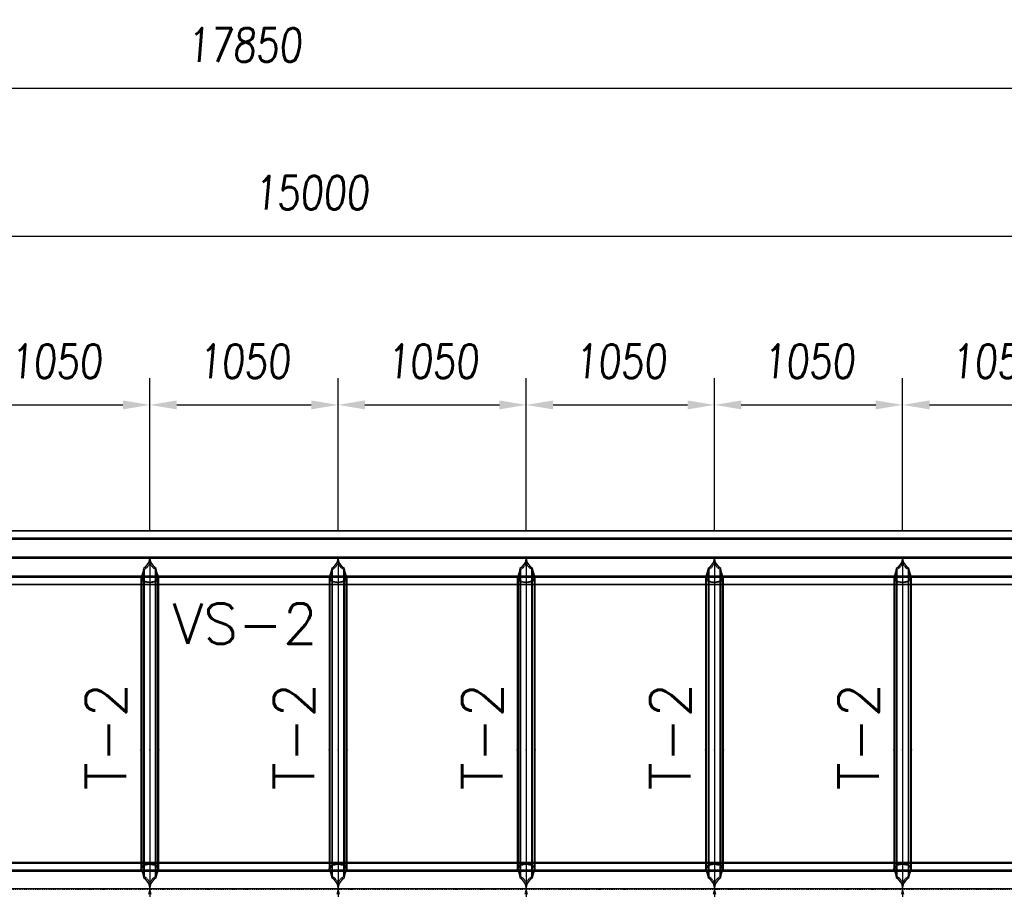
# Model space of a CAD drawing. Extents: x 463450 to 504470, y 98709 to 135344.
# Tile 18 of 20: x 474442 to 479936, y 129712 to 134562. Entities that reach past the tile are written whole.
import ezdxf
from ezdxf.enums import TextEntityAlignment as Align

# ---------------------------------------------------------------- set-up
doc = ezdxf.new("R2010")
doc.units = 0
doc.header["$LTSCALE"] = 10
doc.header["$MEASUREMENT"] = 0
doc.linetypes.add('DASHDOT', pattern=[1, 0.5, -0.25, 0, -0.25])
doc.linetypes.add('HIDDEN', pattern=[0.375, 0.25, -0.125])
doc.layers.get('0').update_dxf_attribs({"linetype": 'CONTINUOUS'})
doc.layers.get('Defpoints').update_dxf_attribs({"linetype": 'CONTINUOUS'})
for name, color, linetype in [('A', 2, 'DASHDOT'), ('COTAS', 7, 'CONTINUOUS'), ('FORIR', 4, 'CONTINUOUS'), ('G', 3, 'CONTINUOUS'), ('mark3d', 2, 'CONTINUOUS'), ('TR', 6, 'HIDDEN'), ('TXT1', 7, 'CONTINUOUS')]:
    doc.layers.add(name, color=color, linetype=linetype)
doc.styles.add('PADRAO MTL', font='txt.shx', dxfattribs={"width": 0.8, "oblique": 5})
doc.styles.add('POS', font='ROMANS', dxfattribs={"width": 0.7})
doc.styles.get("Standard").update_dxf_attribs({"font": 'txt.shx', "width": 0.7, "oblique": 5})
doc.dimstyles.new('1-75', dxfattribs={"dimscale": 75, "dimtxt": 2.5, "dimasz": 2, "dimexe": 2, "dimexo": 2, "dimgap": 2, "dimtad": 1, "dimdec": 0, "dimdsep": 46, "dimtxsty": 'PADRAO MTL', "dimcen": 3, "dimclrd": 1, "dimclre": 1, "dimclrt": 7, "dimadec": 0, "dimazin": 0, "dimtfac": 1, "dimtdec": 0, "dimtmove": 0, "dimatfit": 3, "dimfxl": 1, "dimtfill": 1, "dimtolj": 1, "dimarcsym": 0})

# ---------------------------------------------------------------- blocks, each defined once
blk = doc.blocks.new('3D_INFOM')
blk.add_point((0, 0))
at = {"layer": 'FORIR', "flags": 1}
blk.add_attdef('MARK', (7.6, -4.3), '', height=5.26, dxfattribs=at)
blk = doc.blocks.new('3D_INFOTEXT')
blk.add_point((0, 0))
at = {"flags": 1}
for tag, p in [('MAR_PEZ', (7.2, 4.1)), ('POS_PEZ', (7.6, -4.3)), ('HANDLE', (7, -38.5)), ('LUN_PRO', (7.2, -21.9)), ('NOM_PRO', (7.6, -13.2)), ('MAT_PRO', (7.6, -30.1))]:
    blk.add_attdef(tag, p, '', height=5.26, dxfattribs=at)
blk = doc.blocks.new('*D7')
at = {"layer": 'COTAS', "color": 1, "lineweight": -2, "transparency": 16777216}
blk.add_line((483418.7, 133353.7), (468718.7, 133353.7), dxfattribs=at)
at = {"layer": 'COTAS', "color": 1, "transparency": 16777216}
for points in [[(468718.7, 133378.7), (468718.7, 133328.7), (468568.7, 133353.7)], [(483418.7, 133378.7), (483418.7, 133328.7), (483568.7, 133353.7)]]:
    blk.add_solid(points, dxfattribs=at)
at = {"layer": 'Defpoints', "color": 0, "transparency": 16777216}
for p in [(468568.7, 133353.7), (468568.7, 133353.7), (483568.7, 133353.7)]:
    blk.add_point(p, dxfattribs=at)
at = {"layer": 'COTAS', "color": 7, "transparency": 16777216, "insert": (476068.7, 133597.4), "char_height": 187.5, "attachment_point": 5, "style": 'PADRAO MTL', "bg_fill": 3, "box_fill_scale": 1.25, "bg_fill_color": 256, "bg_fill_true_color": 13158600, "bg_fill_transparency": 0}
blk.add_mtext('\\A1;15000', dxfattribs=at)
blk = doc.blocks.new('*D14')
at = {"layer": 'COTAS', "color": 1, "lineweight": -2, "transparency": 16777216}
for p, q in [((466768.7, 133653.7), (466768.7, 134327.7)), ((484618.7, 133653.7), (484618.7, 134327.7)), ((484468.7, 134177.7), (466918.7, 134177.7))]:
    blk.add_line(p, q, dxfattribs=at)
at = {"layer": 'COTAS', "color": 1, "transparency": 16777216}
for points in [[(466918.7, 134202.7), (466918.7, 134152.7), (466768.7, 134177.7)], [(484468.7, 134202.7), (484468.7, 134152.7), (484618.7, 134177.7)]]:
    blk.add_solid(points, dxfattribs=at)
at = {"layer": 'Defpoints', "color": 0, "transparency": 16777216}
for p in [(466768.7, 134177.7), (466768.7, 133503.7), (484618.7, 133503.7)]:
    blk.add_point(p, dxfattribs=at)
at = {"layer": 'COTAS', "color": 7, "transparency": 16777216, "insert": (475693.7, 134421.4), "char_height": 187.5, "attachment_point": 5, "style": 'PADRAO MTL', "bg_fill": 3, "box_fill_scale": 1.25, "bg_fill_color": 256, "bg_fill_true_color": 13158600, "bg_fill_transparency": 0}
blk.add_mtext('\\A1;17850', dxfattribs=at)
blk = doc.blocks.new('mark3d1')
at = {"layer": 'mark3d', "color": 4, "style": 'POS'}
blk.add_attdef('MARK', text='', height=3, dxfattribs=at).set_placement((7.179, -1.226), align=Align.CENTER)
blk = doc.blocks.new('*D23')
at = {"layer": 'COTAS', "color": 1, "lineweight": -2, "transparency": 16777216}
for p, q in [((474118.7, 131713.9), (474118.7, 132563.5)), ((475168.7, 131713.9), (475168.7, 132563.5)), ((474268.7, 132413.5), (475018.7, 132413.5))]:
    blk.add_line(p, q, dxfattribs=at)
at = {"layer": 'COTAS', "color": 1, "transparency": 16777216}
for points in [[(474268.7, 132438.5), (474268.7, 132388.5), (474118.7, 132413.5)], [(475018.7, 132438.5), (475018.7, 132388.5), (475168.7, 132413.5)]]:
    blk.add_solid(points, dxfattribs=at)
at = {"layer": 'Defpoints', "color": 0, "transparency": 16777216}
for p in [(475168.7, 132413.5), (474118.7, 131563.9), (475168.7, 131563.9)]:
    blk.add_point(p, dxfattribs=at)
at = {"layer": 'COTAS', "color": 7, "transparency": 16777216, "insert": (474643.7, 132657.3), "char_height": 187.5, "attachment_point": 5, "style": 'PADRAO MTL', "bg_fill": 3, "box_fill_scale": 1.25, "bg_fill_color": 256, "bg_fill_true_color": 13158600, "bg_fill_transparency": 0}
blk.add_mtext('\\A1;1050', dxfattribs=at)
blk = doc.blocks.new('*D24')
at = {"layer": 'COTAS', "color": 1, "lineweight": -2, "transparency": 16777216}
for p, q in [((475168.7, 131713.9), (475168.7, 132563.5)), ((476218.7, 131713.9), (476218.7, 132563.5)), ((475318.7, 132413.5), (476068.7, 132413.5))]:
    blk.add_line(p, q, dxfattribs=at)
at = {"layer": 'COTAS', "color": 1, "transparency": 16777216}
for points in [[(475318.7, 132438.5), (475318.7, 132388.5), (475168.7, 132413.5)], [(476068.7, 132438.5), (476068.7, 132388.5), (476218.7, 132413.5)]]:
    blk.add_solid(points, dxfattribs=at)
at = {"layer": 'Defpoints', "color": 0, "transparency": 16777216}
for p in [(476218.7, 132413.5), (475168.7, 131563.9), (476218.7, 131563.9)]:
    blk.add_point(p, dxfattribs=at)
at = {"layer": 'COTAS', "color": 7, "transparency": 16777216, "insert": (475693.7, 132657.3), "char_height": 187.5, "attachment_point": 5, "style": 'PADRAO MTL', "bg_fill": 3, "box_fill_scale": 1.25, "bg_fill_color": 256, "bg_fill_true_color": 13158600, "bg_fill_transparency": 0}
blk.add_mtext('\\A1;1050', dxfattribs=at)
blk = doc.blocks.new('*D25')
at = {"layer": 'COTAS', "color": 1, "lineweight": -2, "transparency": 16777216}
for p, q in [((476218.7, 131713.9), (476218.7, 132563.5)), ((477268.7, 131713.9), (477268.7, 132563.5)), ((476368.7, 132413.5), (477118.7, 132413.5))]:
    blk.add_line(p, q, dxfattribs=at)
at = {"layer": 'COTAS', "color": 1, "transparency": 16777216}
for points in [[(476368.7, 132438.5), (476368.7, 132388.5), (476218.7, 132413.5)], [(477118.7, 132438.5), (477118.7, 132388.5), (477268.7, 132413.5)]]:
    blk.add_solid(points, dxfattribs=at)
at = {"layer": 'Defpoints', "color": 0, "transparency": 16777216}
for p in [(477268.7, 132413.5), (476218.7, 131563.9), (477268.7, 131563.9)]:
    blk.add_point(p, dxfattribs=at)
at = {"layer": 'COTAS', "color": 7, "transparency": 16777216, "insert": (476743.7, 132657.3), "char_height": 187.5, "attachment_point": 5, "style": 'PADRAO MTL', "bg_fill": 3, "box_fill_scale": 1.25, "bg_fill_color": 256, "bg_fill_true_color": 13158600, "bg_fill_transparency": 0}
blk.add_mtext('\\A1;1050', dxfattribs=at)
blk = doc.blocks.new('*D26')
at = {"layer": 'COTAS', "color": 1, "lineweight": -2, "transparency": 16777216}
for p, q in [((477268.7, 131713.9), (477268.7, 132563.5)), ((478318.7, 131713.9), (478318.7, 132563.5)), ((477418.7, 132413.5), (478168.7, 132413.5))]:
    blk.add_line(p, q, dxfattribs=at)
at = {"layer": 'COTAS', "color": 1, "transparency": 16777216}
for points in [[(477418.7, 132438.5), (477418.7, 132388.5), (477268.7, 132413.5)], [(478168.7, 132438.5), (478168.7, 132388.5), (478318.7, 132413.5)]]:
    blk.add_solid(points, dxfattribs=at)
at = {"layer": 'Defpoints', "color": 0, "transparency": 16777216}
for p in [(478318.7, 132413.5), (477268.7, 131563.9), (478318.7, 131563.9)]:
    blk.add_point(p, dxfattribs=at)
at = {"layer": 'COTAS', "color": 7, "transparency": 16777216, "insert": (477793.7, 132657.3), "char_height": 187.5, "attachment_point": 5, "style": 'PADRAO MTL', "bg_fill": 3, "box_fill_scale": 1.25, "bg_fill_color": 256, "bg_fill_true_color": 13158600, "bg_fill_transparency": 0}
blk.add_mtext('\\A1;1050', dxfattribs=at)
blk = doc.blocks.new('*D27')
at = {"layer": 'COTAS', "color": 1, "lineweight": -2, "transparency": 16777216}
for p, q in [((478318.7, 131713.9), (478318.7, 132563.5)), ((479368.7, 131713.9), (479368.7, 132563.5)), ((478468.7, 132413.5), (479218.7, 132413.5))]:
    blk.add_line(p, q, dxfattribs=at)
at = {"layer": 'COTAS', "color": 1, "transparency": 16777216}
for points in [[(478468.7, 132438.5), (478468.7, 132388.5), (478318.7, 132413.5)], [(479218.7, 132438.5), (479218.7, 132388.5), (479368.7, 132413.5)]]:
    blk.add_solid(points, dxfattribs=at)
at = {"layer": 'Defpoints', "color": 0, "transparency": 16777216}
for p in [(479368.7, 132413.5), (478318.7, 131563.9), (479368.7, 131563.9)]:
    blk.add_point(p, dxfattribs=at)
at = {"layer": 'COTAS', "color": 7, "transparency": 16777216, "insert": (478843.7, 132657.3), "char_height": 187.5, "attachment_point": 5, "style": 'PADRAO MTL', "bg_fill": 3, "box_fill_scale": 1.25, "bg_fill_color": 256, "bg_fill_true_color": 13158600, "bg_fill_transparency": 0}
blk.add_mtext('\\A1;1050', dxfattribs=at)
blk = doc.blocks.new('*D28')
at = {"layer": 'COTAS', "color": 1, "lineweight": -2, "transparency": 16777216}
for p, q in [((479368.7, 131713.9), (479368.7, 132563.5)), ((480418.7, 131713.9), (480418.7, 132563.5)), ((479518.7, 132413.5), (480268.7, 132413.5))]:
    blk.add_line(p, q, dxfattribs=at)
at = {"layer": 'COTAS', "color": 1, "transparency": 16777216}
for points in [[(479518.7, 132438.5), (479518.7, 132388.5), (479368.7, 132413.5)], [(480268.7, 132438.5), (480268.7, 132388.5), (480418.7, 132413.5)]]:
    blk.add_solid(points, dxfattribs=at)
at = {"layer": 'Defpoints', "color": 0, "transparency": 16777216}
for p in [(480418.7, 132413.5), (479368.7, 131563.9), (480418.7, 131563.9)]:
    blk.add_point(p, dxfattribs=at)
at = {"layer": 'COTAS', "color": 7, "transparency": 16777216, "insert": (479893.7, 132657.3), "char_height": 187.5, "attachment_point": 5, "style": 'PADRAO MTL', "bg_fill": 3, "box_fill_scale": 1.25, "bg_fill_color": 256, "bg_fill_true_color": 13158600, "bg_fill_transparency": 0}
blk.add_mtext('\\A1;1050', dxfattribs=at)

msp = doc.modelspace()

# ---------------------------------------------------------------- linework, layer by layer
at = {"layer": 'A'}
msp.add_line((464054.1, 129712.4), (485383.1, 129712.4), dxfattribs=at)
at = {"layer": 'G'}
for p, q in [((484618.7, 131711.4), (466768.7, 131711.4)), ((484574.8, 131669.6), (466812.6, 131669.6)), ((484468.7, 131564.4), (466918.7, 131564.4)), ((475161.9, 131535.1), (475141.2, 131506.8)), ((475168.7, 131563.9), (475161.9, 131535.1)), ((475175.5, 131535.1), (475168.7, 131563.9)), ((475168.7, 131563.9), (475168.7, 129714.7)), ((475196.1, 131506.8), (475175.5, 131535.1)), ((476211.9, 131535.1), (476191.2, 131506.8)), ((476218.7, 131563.9), (476211.9, 131535.1)), ((476225.5, 131535.1), (476218.7, 131563.9)), ((476218.7, 131563.9), (476218.7, 129714.7)), ((476246.1, 131506.8), (476225.5, 131535.1)), ((477261.9, 131535.1), (477241.2, 131506.8)), ((477268.7, 131563.9), (477261.9, 131535.1)), ((477275.5, 131535.1), (477268.7, 131563.9)), ((477268.7, 131563.9), (477268.7, 129714.7)), ((477296.1, 131506.8), (477275.5, 131535.1)), ((478311.9, 131535.1), (478291.2, 131506.8)), ((478318.7, 131563.9), (478311.9, 131535.1)), ((478325.5, 131535.1), (478318.7, 131563.9)), ((478318.7, 131563.9), (478318.7, 122566.2)), ((478346.1, 131506.8), (478325.5, 131535.1)), ((479361.9, 131535.1), (479341.2, 131506.8)), ((479368.7, 131563.9), (479361.9, 131535.1)), ((479375.5, 131535.1), (479368.7, 131563.9)), ((479368.7, 131563.9), (479368.7, 122566.2)), ((479396.1, 131506.8), (479375.5, 131535.1)), ((475129, 131480.6), (475121.2, 131457.5)), ((475133.3, 131500.6), (475129, 131480.6)), ((475141.2, 131506.8), (475133.3, 131500.6)), ((475133.3, 131500.6), (475133.3, 129777.8)), ((475204.1, 131500.6), (475196.1, 131506.8)), ((475208.4, 131480.6), (475204.1, 131500.6)), ((475204.1, 129777.8), (475204.1, 131500.6)), ((475216.2, 131457.5), (475208.4, 131480.6)), ((476179, 131480.6), (476171.2, 131457.5)), ((476183.3, 131500.6), (476179, 131480.6)), ((476191.2, 131506.8), (476183.3, 131500.6)), ((476183.3, 131500.6), (476183.3, 129777.8)), ((476254.1, 131500.6), (476246.1, 131506.8)), ((476258.4, 131480.6), (476254.1, 131500.6)), ((476254.1, 129777.8), (476254.1, 131500.6)), ((476266.2, 131457.5), (476258.4, 131480.6)), ((477229, 131480.6), (477221.2, 131457.5)), ((477233.3, 131500.6), (477229, 131480.6)), ((477241.2, 131506.8), (477233.3, 131500.6)), ((477233.3, 131500.6), (477233.3, 129777.8)), ((477304.1, 131500.6), (477296.1, 131506.8)), ((477308.4, 131480.6), (477304.1, 131500.6)), ((477304.1, 129777.8), (477304.1, 131500.6)), ((477316.2, 131457.5), (477308.4, 131480.6)), ((478279, 131480.6), (478271.2, 131457.5)), ((478283.3, 131500.6), (478279, 131480.6)), ((478291.2, 131506.8), (478283.3, 131500.6)), ((478283.3, 131500.6), (478283.3, 129777.8)), ((478354.1, 131500.6), (478346.1, 131506.8)), ((478358.4, 131480.6), (478354.1, 131500.6)), ((478354.1, 129777.8), (478354.1, 131500.6)), ((478366.2, 131457.5), (478358.4, 131480.6)), ((479329, 131480.6), (479321.2, 131457.5)), ((479333.3, 131500.6), (479329, 131480.6)), ((479341.2, 131506.8), (479333.3, 131500.6)), ((479333.3, 131500.6), (479333.3, 129777.8)), ((479404.1, 131500.6), (479396.1, 131506.8)), ((479408.4, 131480.6), (479404.1, 131500.6)), ((479404.1, 129777.8), (479404.1, 131500.6)), ((479416.2, 131457.5), (479408.4, 131480.6)), ((475121.2, 131457.5), (474166.2, 131457.5)), ((474168.7, 131411.4), (475118.7, 131411.4)), ((475121.2, 131457.5), (475118.7, 131452.4)), ((475118.7, 131452.4), (475118.7, 129824.7)), ((475218.7, 131452.4), (475216.2, 131457.5)), ((476171.2, 131457.5), (475216.2, 131457.5)), ((475218.7, 129824.7), (475218.7, 131452.4)), ((475218.7, 131411.4), (476168.7, 131411.4)), ((476171.2, 131457.5), (476168.7, 131452.4)), ((476168.7, 131452.4), (476168.7, 129824.7)), ((476268.7, 131452.4), (476266.2, 131457.5)), ((477221.2, 131457.5), (476266.2, 131457.5)), ((476268.7, 129824.7), (476268.7, 131452.4)), ((476268.7, 131411.4), (477218.7, 131411.4)), ((477221.2, 131457.5), (477218.7, 131452.4)), ((477218.7, 131452.4), (477218.7, 129824.7)), ((477318.7, 131452.4), (477316.2, 131457.5)), ((478271.2, 131457.5), (477316.2, 131457.5)), ((477318.7, 129824.7), (477318.7, 131452.4)), ((477318.7, 131411.4), (478268.7, 131411.4)), ((478271.2, 131457.5), (478268.7, 131452.4)), ((478268.7, 131452.4), (478268.7, 129824.7)), ((478368.7, 131452.4), (478366.2, 131457.5)), ((479321.2, 131457.5), (478366.2, 131457.5)), ((478368.7, 129824.7), (478368.7, 131452.4)), ((478368.7, 131411.4), (479318.7, 131411.4)), ((479321.2, 131457.5), (479318.7, 131452.4)), ((479318.7, 131452.4), (479318.7, 129824.7)), ((479418.7, 131452.4), (479416.2, 131457.5)), ((480371.2, 131457.5), (479416.2, 131457.5)), ((479418.7, 129824.7), (479418.7, 131452.4)), ((479418.7, 131411.4), (480368.7, 131411.4)), ((475118.7, 129861.7), (474168.7, 129861.7)), ((475118.7, 129824.7), (475121.2, 129819.9)), ((475121.2, 129819.9), (475128.9, 129797.5)), ((475208.5, 129797.5), (475216.2, 129819.9)), ((475216.2, 129819.9), (475218.7, 129824.7)), ((476168.7, 129861.7), (475218.7, 129861.7)), ((476168.7, 129824.7), (476171.2, 129819.9)), ((476171.2, 129819.9), (476178.9, 129797.5)), ((476258.5, 129797.5), (476266.2, 129819.9)), ((476266.2, 129819.9), (476268.7, 129824.7)), ((477218.7, 129861.7), (476268.7, 129861.7)), ((477218.7, 129824.7), (477221.2, 129819.9)), ((477221.2, 129819.9), (477228.9, 129797.5)), ((477308.5, 129797.5), (477316.2, 129819.9)), ((477316.2, 129819.9), (477318.7, 129824.7)), ((478268.7, 129861.7), (477318.7, 129861.7)), ((478268.7, 129824.7), (478271.2, 129819.9)), ((478271.2, 129819.9), (478278.9, 129797.5)), ((478358.5, 129797.5), (478366.2, 129819.9)), ((478366.2, 129819.9), (478368.7, 129824.7)), ((479318.7, 129861.7), (478368.7, 129861.7)), ((479318.7, 129824.7), (479321.2, 129819.9)), ((479321.2, 129819.9), (479328.9, 129797.5)), ((479408.5, 129797.5), (479416.2, 129819.9)), ((479416.2, 129819.9), (479418.7, 129824.7)), ((480368.7, 129861.7), (479418.7, 129861.7)), ((475128.9, 129797.5), (475133.3, 129777.8)), ((475133.3, 129777.8), (475141, 129771.9)), ((475141, 129771.9), (475161.6, 129743.9)), ((475175.8, 129743.9), (475196.4, 129771.9)), ((475196.4, 129771.9), (475204.1, 129777.8)), ((475204.1, 129777.8), (475208.5, 129797.5)), ((476178.9, 129797.5), (476183.3, 129777.8)), ((476183.3, 129777.8), (476191, 129771.9)), ((476191, 129771.9), (476211.6, 129743.9)), ((476225.8, 129743.9), (476246.4, 129771.9)), ((476246.4, 129771.9), (476254.1, 129777.8)), ((476254.1, 129777.8), (476258.5, 129797.5)), ((477228.9, 129797.5), (477233.3, 129777.8)), ((477233.3, 129777.8), (477241, 129771.9)), ((477241, 129771.9), (477261.6, 129743.9)), ((477275.8, 129743.9), (477296.4, 129771.9)), ((477296.4, 129771.9), (477304.1, 129777.8)), ((477304.1, 129777.8), (477308.5, 129797.5)), ((478278.9, 129797.5), (478283.3, 129777.8)), ((478283.3, 129777.8), (478291, 129771.9)), ((478291, 129771.9), (478311.6, 129743.9)), ((478325.8, 129743.9), (478346.4, 129771.9)), ((478346.4, 129771.9), (478354.1, 129777.8)), ((478354.1, 129777.8), (478358.5, 129797.5)), ((479328.9, 129797.5), (479333.3, 129777.8)), ((479333.3, 129777.8), (479341, 129771.9)), ((479341, 129771.9), (479361.6, 129743.9)), ((479375.8, 129743.9), (479396.4, 129771.9)), ((479396.4, 129771.9), (479404.1, 129777.8)), ((479404.1, 129777.8), (479408.5, 129797.5)), ((475168.6, 129714.7), (474118.8, 129714.7)), ((475161.6, 129743.9), (475168.6, 129714.7)), ((475168.6, 129714.7), (475161.6, 129685.4)), ((475168.6, 129714.7), (475168.7, 129714.7)), ((475168.7, 129714.7), (475168.7, 122566.2)), ((475168.8, 129714.7), (475168.7, 129714.7)), ((475168.8, 129714.7), (475175.8, 129743.9)), ((475175.8, 129685.4), (475168.8, 129714.7)), ((476218.6, 129714.7), (475168.8, 129714.7)), ((476211.6, 129743.9), (476218.6, 129714.7)), ((476218.6, 129714.7), (476211.6, 129685.4)), ((476218.6, 129714.7), (476218.7, 129714.7)), ((476218.7, 129714.7), (476218.7, 122566.2)), ((476218.8, 129714.7), (476218.7, 129714.7)), ((477268.7, 129714.7), (476218.7, 129714.7)), ((476218.8, 129714.7), (476225.8, 129743.9)), ((476225.8, 129685.4), (476218.8, 129714.7)), ((477261.6, 129743.9), (477268.6, 129714.7)), ((477268.6, 129714.7), (477261.6, 129685.4)), ((477268.7, 129714.7), (477268.6, 129714.7)), ((477268.7, 129714.7), (477268.7, 122566.2)), ((477268.7, 129714.7), (477268.8, 129714.7)), ((478318.7, 129714.7), (477268.7, 129714.7)), ((477268.8, 129714.7), (477275.8, 129743.9)), ((477275.8, 129685.4), (477268.8, 129714.7)), ((478311.6, 129743.9), (478318.6, 129714.7)), ((478318.6, 129714.7), (478311.6, 129685.4)), ((479368.7, 129714.7), (478318.7, 129714.7)), ((478318.8, 129714.7), (478325.8, 129743.9)), ((478325.8, 129685.4), (478318.8, 129714.7)), ((479361.6, 129743.9), (479368.6, 129714.7)), ((479368.6, 129714.7), (479361.6, 129685.4)), ((480418.7, 129714.7), (479368.7, 129714.7)), ((479368.8, 129714.7), (479375.8, 129743.9)), ((479375.8, 129685.4), (479368.8, 129714.7))]:
    msp.add_line(p, q, dxfattribs=at)
at = {"layer": 'TR'}
for p, q in [((484616, 131708.7), (466771.3, 131708.7)), ((466812.6, 131665.3), (484574.8, 131665.3)), ((466814.5, 131667.7), (484572.9, 131667.7)), ((484572.9, 131663.5), (466814.5, 131663.5)), ((466918.7, 131564.4), (484468.7, 131564.4)), ((484468.7, 131558.5), (466918.7, 131558.5)), ((466918.7, 131558.4), (484468.7, 131558.4)), ((475168.7, 131528.7), (475152.7, 131506.8)), ((475184.7, 131506.8), (475168.7, 131528.7)), ((476218.7, 131528.7), (476202.7, 131506.8)), ((476234.7, 131506.8), (476218.7, 131528.7)), ((477268.7, 131528.7), (477252.7, 131506.8)), ((477284.7, 131506.8), (477268.7, 131528.7)), ((478318.7, 131528.7), (478302.7, 131506.8)), ((478334.7, 131506.8), (478318.7, 131528.7)), ((479368.7, 131528.7), (479352.7, 131506.8)), ((479384.7, 131506.8), (479368.7, 131528.7)), ((475133.7, 131480.6), (475126, 131457.5)), ((475136.7, 131494.3), (475133.7, 131480.6)), ((475152.7, 131506.8), (475136.7, 131494.3)), ((475136.7, 131494.3), (475136.7, 129784)), ((475200.7, 131494.3), (475184.7, 131506.8)), ((475200.7, 129784), (475200.7, 131494.3)), ((475203.7, 131480.6), (475200.7, 131494.3)), ((475211.4, 131457.5), (475203.7, 131480.6)), ((476183.7, 131480.6), (476176, 131457.5)), ((476186.7, 131494.3), (476183.7, 131480.6)), ((476202.7, 131506.8), (476186.7, 131494.3)), ((476186.7, 131494.3), (476186.7, 129784)), ((476250.7, 131494.3), (476234.7, 131506.8)), ((476250.7, 129784), (476250.7, 131494.3)), ((476253.7, 131480.6), (476250.7, 131494.3)), ((476261.4, 131457.5), (476253.7, 131480.6)), ((477233.7, 131480.6), (477226, 131457.5)), ((477236.7, 131494.3), (477233.7, 131480.6)), ((477252.7, 131506.8), (477236.7, 131494.3)), ((477236.7, 131494.3), (477236.7, 129784)), ((477300.7, 131494.3), (477284.7, 131506.8)), ((477300.7, 129784), (477300.7, 131494.3)), ((477303.7, 131480.6), (477300.7, 131494.3)), ((477311.4, 131457.5), (477303.7, 131480.6)), ((478283.7, 131480.6), (478276, 131457.5)), ((478286.7, 131494.3), (478283.7, 131480.6)), ((478302.7, 131506.8), (478286.7, 131494.3)), ((478286.7, 131494.3), (478286.7, 129784)), ((478350.7, 131494.3), (478334.7, 131506.8)), ((478350.7, 129784), (478350.7, 131494.3)), ((478353.7, 131480.6), (478350.7, 131494.3)), ((478361.4, 131457.5), (478353.7, 131480.6)), ((479333.7, 131480.6), (479326, 131457.5)), ((479336.7, 131494.3), (479333.7, 131480.6)), ((479352.7, 131506.8), (479336.7, 131494.3)), ((479336.7, 131494.3), (479336.7, 129784)), ((479400.7, 131494.3), (479384.7, 131506.8)), ((479400.7, 129784), (479400.7, 131494.3)), ((479403.7, 131480.6), (479400.7, 131494.3)), ((479411.4, 131457.5), (479403.7, 131480.6)), ((467022.9, 131459.3), (484364.5, 131459.3)), ((484364.5, 131455.2), (467022.9, 131455.2)), ((467024.8, 131453.2), (484362.6, 131453.2)), ((467066, 131414.1), (484321.3, 131414.1)), ((475125.6, 131438.4), (475118.7, 131452.4)), ((475118.7, 131411.4), (475218.7, 131411.4)), ((475216.2, 131457.5), (475121.2, 131457.5)), ((475126, 131457.5), (475123.4, 131452.4)), ((475130.3, 131438.4), (475123.4, 131452.4)), ((475123.4, 131452.4), (475123.4, 129824.7)), ((475133.3, 131428), (475125.6, 131438.4)), ((475136.7, 131429.9), (475130.3, 131438.4)), ((475150.7, 131424), (475133.3, 131428)), ((475162.2, 131424), (475136.7, 131429.9)), ((475168.7, 131421.6), (475150.7, 131424)), ((475168.7, 131423.1), (475162.2, 131424)), ((475186.7, 131424), (475168.7, 131421.6)), ((475175.2, 131424), (475168.7, 131423.1)), ((475200.7, 131429.9), (475175.2, 131424)), ((475204.1, 131428), (475186.7, 131424)), ((475207.1, 131438.4), (475200.7, 131429.9)), ((475211.8, 131438.4), (475204.1, 131428)), ((475213.9, 131452.4), (475207.1, 131438.4)), ((475213.9, 131452.4), (475211.4, 131457.5)), ((475218.7, 131452.4), (475211.8, 131438.4)), ((475213.9, 129824.7), (475213.9, 131452.4)), ((476175.6, 131438.4), (476168.7, 131452.4)), ((476168.7, 131411.4), (476268.7, 131411.4)), ((476266.2, 131457.5), (476171.2, 131457.5)), ((476176, 131457.5), (476173.4, 131452.4)), ((476180.3, 131438.4), (476173.4, 131452.4)), ((476173.4, 131452.4), (476173.4, 129824.7)), ((476183.3, 131428), (476175.6, 131438.4)), ((476186.7, 131429.9), (476180.3, 131438.4)), ((476200.7, 131424), (476183.3, 131428)), ((476212.2, 131424), (476186.7, 131429.9)), ((476218.7, 131421.6), (476200.7, 131424)), ((476218.7, 131423.1), (476212.2, 131424)), ((476236.7, 131424), (476218.7, 131421.6)), ((476225.2, 131424), (476218.7, 131423.1)), ((476250.7, 131429.9), (476225.2, 131424)), ((476254.1, 131428), (476236.7, 131424)), ((476257.1, 131438.4), (476250.7, 131429.9)), ((476261.8, 131438.4), (476254.1, 131428)), ((476263.9, 131452.4), (476257.1, 131438.4)), ((476263.9, 131452.4), (476261.4, 131457.5)), ((476268.7, 131452.4), (476261.8, 131438.4)), ((476263.9, 129824.7), (476263.9, 131452.4)), ((477225.6, 131438.4), (477218.7, 131452.4)), ((477218.7, 131411.4), (477318.7, 131411.4)), ((477316.2, 131457.5), (477221.2, 131457.5)), ((477226, 131457.5), (477223.4, 131452.4)), ((477230.3, 131438.4), (477223.4, 131452.4)), ((477223.4, 131452.4), (477223.4, 129824.7)), ((477233.3, 131428), (477225.6, 131438.4)), ((477236.7, 131429.9), (477230.3, 131438.4)), ((477250.7, 131424), (477233.3, 131428)), ((477262.2, 131424), (477236.7, 131429.9)), ((477268.7, 131421.6), (477250.7, 131424)), ((477268.7, 131423.1), (477262.2, 131424)), ((477286.7, 131424), (477268.7, 131421.6)), ((477275.2, 131424), (477268.7, 131423.1)), ((477300.7, 131429.9), (477275.2, 131424)), ((477304.1, 131428), (477286.7, 131424)), ((477307.1, 131438.4), (477300.7, 131429.9)), ((477311.8, 131438.4), (477304.1, 131428)), ((477313.9, 131452.4), (477307.1, 131438.4)), ((477313.9, 131452.4), (477311.4, 131457.5)), ((477318.7, 131452.4), (477311.8, 131438.4)), ((477313.9, 129824.7), (477313.9, 131452.4)), ((478275.6, 131438.4), (478268.7, 131452.4)), ((478268.7, 131411.4), (478368.7, 131411.4)), ((478366.2, 131457.5), (478271.2, 131457.5)), ((478276, 131457.5), (478273.4, 131452.4)), ((478280.3, 131438.4), (478273.4, 131452.4)), ((478273.4, 131452.4), (478273.4, 129824.7)), ((478283.3, 131428), (478275.6, 131438.4)), ((478286.7, 131429.9), (478280.3, 131438.4)), ((478300.7, 131424), (478283.3, 131428)), ((478312.2, 131424), (478286.7, 131429.9)), ((478318.7, 131421.6), (478300.7, 131424)), ((478318.7, 131423.1), (478312.2, 131424)), ((478336.7, 131424), (478318.7, 131421.6)), ((478325.2, 131424), (478318.7, 131423.1)), ((478350.7, 131429.9), (478325.2, 131424)), ((478354.1, 131428), (478336.7, 131424)), ((478357.1, 131438.4), (478350.7, 131429.9)), ((478361.8, 131438.4), (478354.1, 131428)), ((478363.9, 131452.4), (478357.1, 131438.4)), ((478363.9, 131452.4), (478361.4, 131457.5)), ((478368.7, 131452.4), (478361.8, 131438.4)), ((478363.9, 129824.7), (478363.9, 131452.4)), ((479325.6, 131438.4), (479318.7, 131452.4)), ((479318.7, 131411.4), (479418.7, 131411.4)), ((479416.2, 131457.5), (479321.2, 131457.5)), ((479326, 131457.5), (479323.4, 131452.4)), ((479330.3, 131438.4), (479323.4, 131452.4)), ((479323.4, 131452.4), (479323.4, 129824.7)), ((479333.3, 131428), (479325.6, 131438.4)), ((479336.7, 131429.9), (479330.3, 131438.4)), ((479350.7, 131424), (479333.3, 131428)), ((479362.2, 131424), (479336.7, 131429.9)), ((479368.7, 131421.6), (479350.7, 131424)), ((479368.7, 131423.1), (479362.2, 131424)), ((479386.7, 131424), (479368.7, 131421.6)), ((479375.2, 131424), (479368.7, 131423.1)), ((479400.7, 131429.9), (479375.2, 131424)), ((479404.1, 131428), (479386.7, 131424)), ((479407.1, 131438.4), (479400.7, 131429.9)), ((479411.8, 131438.4), (479404.1, 131428)), ((479413.9, 131452.4), (479407.1, 131438.4)), ((479413.9, 131452.4), (479411.4, 131457.5)), ((479418.7, 131452.4), (479411.8, 131438.4)), ((479413.9, 129824.7), (479413.9, 131452.4)), ((483460.9, 129815.7), (467024.7, 129815.7)), ((467028.5, 129815.3), (483460.6, 129815.3)), ((483528, 129855.4), (467068.7, 129855.4)), ((468821.2, 129819.9), (483465.2, 129819.9)), ((475218.7, 129861.7), (475118.7, 129861.7)), ((475118.7, 129824.7), (475125.6, 129838.1)), ((475123.4, 129824.7), (475130.4, 129838.1)), ((475123.4, 129824.7), (475125.9, 129819.9)), ((475125.6, 129838.1), (475133.3, 129847.7)), ((475125.9, 129819.9), (475133.7, 129797.5)), ((475130.4, 129838.1), (475136.7, 129846)), ((475133.3, 129847.7), (475150.9, 129851.4)), ((475136.7, 129846), (475162.4, 129851.4)), ((475150.9, 129851.4), (475168.7, 129853.5)), ((475162.4, 129851.4), (475168.7, 129852.2)), ((475168.7, 129853.5), (475186.5, 129851.4)), ((475168.7, 129852.2), (475175, 129851.4)), ((475175, 129851.4), (475200.7, 129846)), ((475186.5, 129851.4), (475204.1, 129847.7)), ((475200.7, 129846), (475207, 129838.1)), ((475203.7, 129797.5), (475211.5, 129819.9)), ((475204.1, 129847.7), (475211.8, 129838.1)), ((475207, 129838.1), (475213.9, 129824.7)), ((475211.5, 129819.9), (475213.9, 129824.7)), ((475211.8, 129838.1), (475218.7, 129824.7)), ((476268.7, 129861.7), (476168.7, 129861.7)), ((476168.7, 129824.7), (476175.6, 129838.1)), ((476173.4, 129824.7), (476180.4, 129838.1)), ((476173.4, 129824.7), (476175.9, 129819.9)), ((476175.6, 129838.1), (476183.3, 129847.7)), ((476175.9, 129819.9), (476183.7, 129797.5)), ((476180.4, 129838.1), (476186.7, 129846)), ((476183.3, 129847.7), (476200.9, 129851.4)), ((476186.7, 129846), (476212.4, 129851.4)), ((476200.9, 129851.4), (476218.7, 129853.5)), ((476212.4, 129851.4), (476218.7, 129852.2)), ((476218.7, 129853.5), (476236.5, 129851.4)), ((476218.7, 129852.2), (476225, 129851.4)), ((476225, 129851.4), (476250.7, 129846)), ((476236.5, 129851.4), (476254.1, 129847.7)), ((476250.7, 129846), (476257, 129838.1)), ((476253.7, 129797.5), (476261.5, 129819.9)), ((476254.1, 129847.7), (476261.8, 129838.1)), ((476257, 129838.1), (476263.9, 129824.7)), ((476261.5, 129819.9), (476263.9, 129824.7)), ((476261.8, 129838.1), (476268.7, 129824.7)), ((477318.7, 129861.7), (477218.7, 129861.7)), ((477218.7, 129824.7), (477225.6, 129838.1)), ((477223.4, 129824.7), (477230.4, 129838.1)), ((477223.4, 129824.7), (477225.9, 129819.9)), ((477225.6, 129838.1), (477233.3, 129847.7)), ((477225.9, 129819.9), (477233.7, 129797.5)), ((477230.4, 129838.1), (477236.7, 129846)), ((477233.3, 129847.7), (477250.9, 129851.4)), ((477236.7, 129846), (477262.4, 129851.4)), ((477250.9, 129851.4), (477268.7, 129853.5)), ((477262.4, 129851.4), (477268.7, 129852.2)), ((477268.7, 129853.5), (477286.5, 129851.4)), ((477268.7, 129852.2), (477275, 129851.4)), ((477275, 129851.4), (477300.7, 129846)), ((477286.5, 129851.4), (477304.1, 129847.7)), ((477300.7, 129846), (477307, 129838.1)), ((477303.7, 129797.5), (477311.5, 129819.9)), ((477304.1, 129847.7), (477311.8, 129838.1)), ((477307, 129838.1), (477313.9, 129824.7)), ((477311.5, 129819.9), (477313.9, 129824.7)), ((477311.8, 129838.1), (477318.7, 129824.7)), ((478368.7, 129861.7), (478268.7, 129861.7)), ((478268.7, 129824.7), (478275.6, 129838.1)), ((478273.4, 129824.7), (478280.4, 129838.1)), ((478273.4, 129824.7), (478275.9, 129819.9)), ((478275.6, 129838.1), (478283.3, 129847.7)), ((478275.9, 129819.9), (478283.7, 129797.5)), ((478280.4, 129838.1), (478286.7, 129846)), ((478283.3, 129847.7), (478300.9, 129851.4)), ((478286.7, 129846), (478312.4, 129851.4)), ((478300.9, 129851.4), (478318.7, 129853.5)), ((478312.4, 129851.4), (478318.7, 129852.2)), ((478318.7, 129853.5), (478336.5, 129851.4)), ((478318.7, 129852.2), (478325, 129851.4)), ((478325, 129851.4), (478350.7, 129846)), ((478336.5, 129851.4), (478354.1, 129847.7)), ((478350.7, 129846), (478357, 129838.1)), ((478353.7, 129797.5), (478361.5, 129819.9)), ((478354.1, 129847.7), (478361.8, 129838.1)), ((478357, 129838.1), (478363.9, 129824.7)), ((478361.5, 129819.9), (478363.9, 129824.7)), ((478361.8, 129838.1), (478368.7, 129824.7)), ((479418.7, 129861.7), (479318.7, 129861.7)), ((479318.7, 129824.7), (479325.6, 129838.1)), ((479323.4, 129824.7), (479330.4, 129838.1)), ((479323.4, 129824.7), (479325.9, 129819.9)), ((479325.6, 129838.1), (479333.3, 129847.7)), ((479325.9, 129819.9), (479333.7, 129797.5)), ((479330.4, 129838.1), (479336.7, 129846)), ((479333.3, 129847.7), (479350.9, 129851.4)), ((479336.7, 129846), (479362.4, 129851.4)), ((479350.9, 129851.4), (479368.7, 129853.5)), ((479362.4, 129851.4), (479368.7, 129852.2)), ((479368.7, 129853.5), (479386.5, 129851.4)), ((479368.7, 129852.2), (479375, 129851.4)), ((479375, 129851.4), (479400.7, 129846)), ((479386.5, 129851.4), (479404.1, 129847.7)), ((479400.7, 129846), (479407, 129838.1)), ((479403.7, 129797.5), (479411.5, 129819.9)), ((479404.1, 129847.7), (479411.8, 129838.1)), ((479407, 129838.1), (479413.9, 129824.7)), ((479411.5, 129819.9), (479413.9, 129824.7)), ((479411.8, 129838.1), (479418.7, 129824.7)), ((483457.3, 129811.3), (467028.4, 129811.3)), ((475133.7, 129797.5), (475136.7, 129784)), ((475136.7, 129784), (475152.5, 129771.9)), ((475152.5, 129771.9), (475168.7, 129749.9)), ((475168.7, 129749.9), (475184.9, 129771.9)), ((475184.9, 129771.9), (475200.7, 129784)), ((475200.7, 129784), (475203.7, 129797.5)), ((476183.7, 129797.5), (476186.7, 129784)), ((476186.7, 129784), (476202.5, 129771.9)), ((476202.5, 129771.9), (476218.7, 129749.9)), ((476218.7, 129749.9), (476234.9, 129771.9)), ((476234.9, 129771.9), (476250.7, 129784)), ((476250.7, 129784), (476253.7, 129797.5)), ((477233.7, 129797.5), (477236.7, 129784)), ((477236.7, 129784), (477252.5, 129771.9)), ((477252.5, 129771.9), (477268.7, 129749.9)), ((477268.7, 129749.9), (477284.9, 129771.9)), ((477284.9, 129771.9), (477300.7, 129784)), ((477300.7, 129784), (477303.7, 129797.5)), ((478283.7, 129797.5), (478286.7, 129784)), ((478286.7, 129784), (478302.5, 129771.9)), ((478302.5, 129771.9), (478318.7, 129749.9)), ((478318.7, 129749.9), (478334.9, 129771.9)), ((478334.9, 129771.9), (478350.7, 129784)), ((478350.7, 129784), (478353.7, 129797.5)), ((479333.7, 129797.5), (479336.7, 129784)), ((479336.7, 129784), (479352.5, 129771.9)), ((479352.5, 129771.9), (479368.7, 129749.9)), ((479368.7, 129749.9), (479384.9, 129771.9)), ((479384.9, 129771.9), (479400.7, 129784)), ((479400.7, 129784), (479403.7, 129797.5)), ((483419, 129714.6), (466959.5, 129714.6)), ((475168.6, 129714.7), (475168.8, 129714.7)), ((475168.8, 129714.7), (475168.6, 129714.7)), ((476218.6, 129714.7), (476218.8, 129714.7)), ((476218.7, 129714.7), (476218.6, 129714.7)), ((477268.6, 129714.7), (477268.8, 129714.7)), ((477268.7, 129714.7), (477268.7, 129714.7)), ((478318.8, 129714.7), (478318.6, 129714.7)), ((478318.6, 129714.7), (478318.7, 129714.7)), ((478318.7, 129714.7), (478318.8, 129714.7)), ((478318.7, 129714.7), (478318.7, 129714.7)), ((479368.8, 129714.7), (479368.6, 129714.7)), ((479368.6, 129714.7), (479368.7, 129714.7)), ((479368.7, 129714.7), (479368.8, 129714.7)), ((479368.7, 129714.7), (479368.7, 129714.7))]:
    msp.add_line(p, q, dxfattribs=at)

# ---------------------------------------------------------------- block references
for p in [(475693.7, 131711.4), (475693.7, 131411.4), (475118.7, 130488.8), (475218.7, 130488.8), (476168.7, 130488.8), (476268.7, 130488.8), (477218.7, 130488.8), (477318.7, 130488.8), (478268.7, 130488.8), (478368.7, 130488.8), (479318.7, 130488.8), (479418.7, 130488.8), (475243.7, 129861.7)]:
    msp.add_blockref('3D_INFOTEXT', p)
at = {"layer": 'G'}
for p in [(475693.7, 131561.4), (475168.7, 130488.8), (476218.7, 130488.8), (477268.7, 130488.8), (478318.7, 130488.8), (479368.7, 130488.8), (475243.7, 129711.7)]:
    msp.add_blockref('3D_INFOM', p, dxfattribs=at)
at = {"layer": 'TXT1', "xscale": 75, "yscale": 75, "zscale": 75}
msp.add_blockref('mark3d1', (475160.4, 131173.3), dxfattribs=at).add_auto_attribs({'MARK': 'VS-2'})
at = {"layer": 'TXT1', "xscale": 75, "yscale": 75, "zscale": 75, "rotation": 90}
for p in [(474943.7, 130025.5), (475993.7, 130025.5), (477043.7, 130025.5), (478093.7, 130025.5), (479143.7, 130025.5)]:
    msp.add_blockref('mark3d1', p, dxfattribs=at).add_auto_attribs({'MARK': 'T-2'})

# ---------------------------------------------------------------- dimensions: what is measured, and where the dimension line sits
at = {"layer": 'COTAS'}
dim = msp.add_linear_dim(base=(468568.7, 133353.7), p1=(483568.7, 133353.7), p2=(468568.7, 133353.7), dimstyle='1-75', dxfattribs=at)
dim.commit()
dim.dimension.update_dxf_attribs({"geometry": '*D7', "text_midpoint": (476068.7, 133597.4)})

# ---------------------------------------------------------------- next in the draw order: dimensions: what is measured, and where the dimension line sits
for base, p1, p2, picture, middle in [((466768.7, 134177.7), (484618.7, 133503.7), (466768.7, 133503.7), '*D14', (475693.7, 134421.4)), ((475168.7, 132413.5), (474118.7, 131563.9), (475168.7, 131563.9), '*D23', (474643.7, 132657.3))]:
    dim = msp.add_linear_dim(base=base, p1=p1, p2=p2, dimstyle='1-75', dxfattribs=at)
    dim.commit()
    dim.dimension.update_dxf_attribs({"geometry": picture, "text_midpoint": middle})

# ---------------------------------------------------------------- next in the draw order: dimensions: what is measured, and where the dimension line sits
dim = msp.add_linear_dim(base=(476218.7, 132413.5), p1=(475168.7, 131563.9), p2=(476218.7, 131563.9), dimstyle='1-75', dxfattribs=at)
dim.commit()
dim.dimension.update_dxf_attribs({"geometry": '*D24', "text_midpoint": (475693.7, 132657.3)})

# ---------------------------------------------------------------- next in the draw order: dimensions: what is measured, and where the dimension line sits
dim = msp.add_linear_dim(base=(477268.7, 132413.5), p1=(476218.7, 131563.9), p2=(477268.7, 131563.9), dimstyle='1-75', dxfattribs=at)
dim.commit()
dim.dimension.update_dxf_attribs({"geometry": '*D25', "text_midpoint": (476743.7, 132657.3)})

# ---------------------------------------------------------------- next in the draw order: dimensions: what is measured, and where the dimension line sits
dim = msp.add_linear_dim(base=(478318.7, 132413.5), p1=(477268.7, 131563.9), p2=(478318.7, 131563.9), dimstyle='1-75', dxfattribs=at)
dim.commit()
dim.dimension.update_dxf_attribs({"geometry": '*D26', "text_midpoint": (477793.7, 132657.3)})

# ---------------------------------------------------------------- next in the draw order: dimensions: what is measured, and where the dimension line sits
dim = msp.add_linear_dim(base=(479368.7, 132413.5), p1=(478318.7, 131563.9), p2=(479368.7, 131563.9), dimstyle='1-75', dxfattribs=at)
dim.commit()
dim.dimension.update_dxf_attribs({"geometry": '*D27', "text_midpoint": (478843.7, 132657.3)})

# ---------------------------------------------------------------- next in the draw order: dimensions: what is measured, and where the dimension line sits
dim = msp.add_linear_dim(base=(480418.7, 132413.5), p1=(479368.7, 131563.9), p2=(480418.7, 131563.9), dimstyle='1-75', dxfattribs=at)
dim.commit()
dim.dimension.update_dxf_attribs({"geometry": '*D28', "text_midpoint": (479893.7, 132657.3)})

doc.saveas('drawing.dxf')
